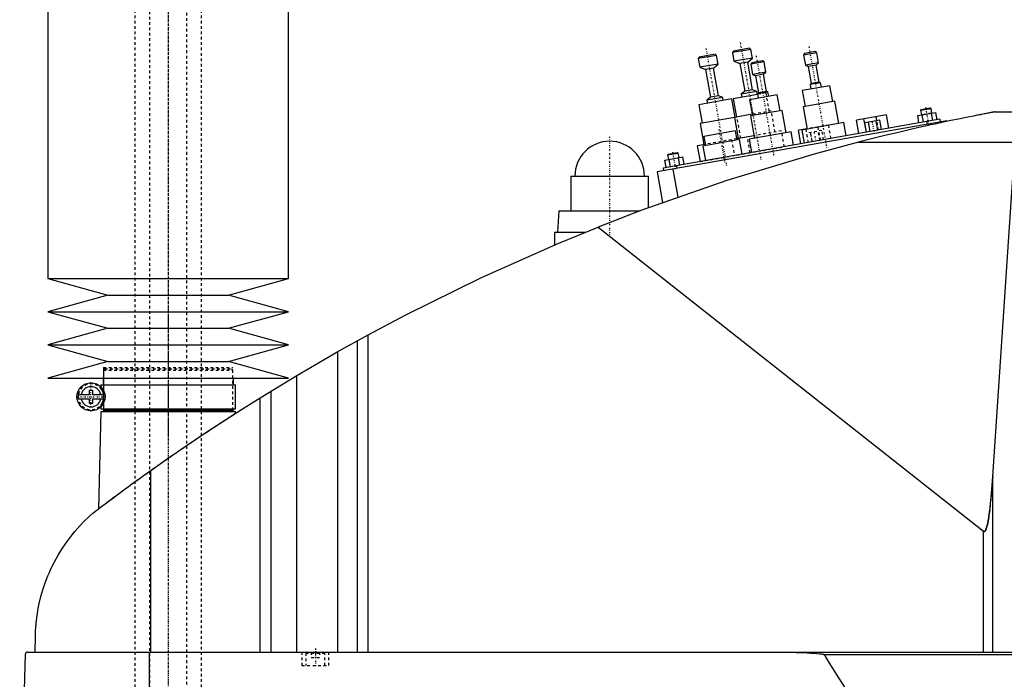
# Model space of a CAD drawing. Extents: x -706 to 186, y -136 to 719.
# Tile 2 of 5: x -706 to -337, y 106 to 353. Entities that reach past the tile are written whole.
import ezdxf

# ---------------------------------------------------------------- set-up
doc = ezdxf.new("R2010")
doc.units = 0
doc.linetypes.add('CENTER', pattern=[1.5, 0.45, -0.5, 0.05, -0.5])
doc.linetypes.add('DASHED', pattern=[2, 1, -1])
for name, color, linetype in [('AM_0', 7, 'CONTINUOUS'), ('AM_3', 7, 'DASHED'), ('AM_7', 7, 'CENTER')]:
    doc.layers.add(name, color=color, linetype=linetype)

msp = doc.modelspace()

# ---------------------------------------------------------------- linework, layer by layer
at = {"layer": 'AM_0', "color": 7, "linetype": 'CONTINUOUS'}
for p, q in [((-695, 435.75), (-695, 256.2)), ((-605, 256.2), (-605, 435.75)), ((-432.79, 342.27), (-438.69, 341.23)), ((-432.21, 341.87), (-432.79, 342.27)), ((-445.01, 339.61), (-451.9, 338.4)), ((-451.5, 338.97), (-451.9, 338.4)), ((-445.59, 340.02), (-451.5, 338.97)), ((-445.01, 339.61), (-445.59, 340.02)), ((-444.44, 336.36), (-445.01, 339.61)), ((-432.21, 341.87), (-439.1, 340.65)), ((-438.69, 341.23), (-439.1, 340.65)), ((-439.1, 340.65), (-438.53, 337.4)), ((-431.63, 338.62), (-438.53, 337.4)), ((-433.39, 337.09), (-431.63, 338.62)), ((-431.63, 338.62), (-432.21, 341.87)), ((-407.62, 340.62), (-412.54, 339.75)), ((-412.13, 340.33), (-412.54, 339.75)), ((-412.54, 339.75), (-411.86, 335.91)), ((-408.2, 341.03), (-412.13, 340.33)), ((-407.62, 340.62), (-408.2, 341.03)), ((-406.94, 336.78), (-407.62, 340.62)), ((-451.9, 338.4), (-451.33, 335.15)), ((-444.44, 336.36), (-451.33, 335.15)), ((-451.33, 335.15), (-449.15, 334.31)), ((-446.2, 334.83), (-444.44, 336.36)), ((-438.53, 337.4), (-436.35, 336.57)), ((-433.39, 337.09), (-436.35, 336.57)), ((-436.35, 336.57), (-434.53, 326.23)), ((-431.57, 326.75), (-433.39, 337.09)), ((-427.31, 337.15), (-432.24, 336.28)), ((-431.83, 336.86), (-432.24, 336.28)), ((-432.24, 336.28), (-431.56, 332.44)), ((-427.89, 337.55), (-431.83, 336.86)), ((-427.31, 337.15), (-427.89, 337.55)), ((-426.64, 333.31), (-427.31, 337.15)), ((-406.94, 336.78), (-411.86, 335.91)), ((-411.86, 335.91), (-410.77, 335.49)), ((-407.82, 336.01), (-410.77, 335.49)), ((-410.77, 335.49), (-409.65, 329.09)), ((-407.82, 336.01), (-406.94, 336.78)), ((-406.69, 329.61), (-407.82, 336.01)), ((-446.2, 334.83), (-449.15, 334.31)), ((-449.15, 334.31), (-447.33, 323.97)), ((-444.37, 324.49), (-446.2, 334.83)), ((-426.64, 333.31), (-431.56, 332.44)), ((-431.56, 332.44), (-430.47, 332.02)), ((-427.52, 332.54), (-430.47, 332.02)), ((-430.47, 332.02), (-429.34, 325.62)), ((-427.52, 332.54), (-426.64, 333.31)), ((-426.39, 326.14), (-427.52, 332.54)), ((-402.65, 328.29), (-412.99, 326.47)), ((-406.15, 329.4), (-410.09, 328.71)), ((-409.65, 329.09), (-410.09, 328.71)), ((-410.09, 328.71), (-409.79, 327.04)), ((-406.69, 329.61), (-409.65, 329.09)), ((-406.15, 329.4), (-406.69, 329.61)), ((-405.85, 327.73), (-406.15, 329.4)), ((-401.61, 322.39), (-402.65, 328.29)), ((-447.33, 323.97), (-448.65, 322.82)), ((-442.74, 323.87), (-448.65, 322.82)), ((-444.37, 324.49), (-447.33, 323.97)), ((-442.74, 323.87), (-444.37, 324.49)), ((-442.55, 322.78), (-442.74, 323.87)), ((-429.75, 325.04), (-438.86, 323.43)), ((-434.53, 326.23), (-435.85, 325.08)), ((-429.94, 326.12), (-435.85, 325.08)), ((-435.85, 325.08), (-435.66, 324)), ((-431.57, 326.75), (-434.53, 326.23)), ((-422.35, 324.82), (-432.69, 323)), ((-429.94, 326.12), (-431.57, 326.75)), ((-429.75, 325.04), (-429.94, 326.12)), ((-425.84, 325.93), (-429.78, 325.24)), ((-429.34, 325.62), (-429.78, 325.24)), ((-429.78, 325.24), (-429.49, 323.56)), ((-426.39, 326.14), (-429.34, 325.62)), ((-425.84, 325.93), (-426.39, 326.14)), ((-425.55, 324.26), (-425.84, 325.93)), ((-421.3, 318.91), (-422.35, 324.82)), ((-412.99, 326.47), (-411.95, 320.56)), ((-439.35, 323.35), (-451.66, 321.18)), ((-451.66, 321.18), (-450.44, 314.28)), ((-448.65, 322.82), (-448.46, 321.74)), ((-438.13, 316.45), (-439.35, 323.35)), ((-438.86, 323.43), (-437.64, 316.54)), ((-432.69, 323), (-431.65, 317.09)), ((-400.87, 322.52), (-412.69, 320.43)), ((-412.69, 320.43), (-411.21, 312.06)), ((-399.39, 314.15), (-400.87, 322.52)), ((-437.63, 316.54), (-451.18, 314.15)), ((-431.73, 317.58), (-438.38, 316.41)), ((-420.57, 319.04), (-432.38, 316.96)), ((-432.38, 316.96), (-430.91, 308.59)), ((-419.09, 310.67), (-420.57, 319.04)), ((-381.49, 317.4), (-392.71, 315.42)), ((-385.14, 315.14), (-385.42, 316.71)), ((-380.6, 312.38), (-381.49, 317.4)), ((-369.87, 317.12), (-363.05, 318.32)), ((-369.39, 314.36), (-369.87, 317.12)), ((-368.79, 319.08), (-364.85, 319.78)), ((-368.58, 319.37), (-368.79, 319.08)), ((-368.79, 319.08), (-368.48, 317.36)), ((-368.58, 319.37), (-365.14, 319.98)), ((-367.68, 314.66), (-368.17, 317.42)), ((-364.85, 319.78), (-365.14, 319.98)), ((-364.54, 318.06), (-364.85, 319.78)), ((-364.27, 315.26), (-364.75, 318.02)), ((-362.56, 315.56), (-363.05, 318.32)), ((-340.94, 318.5), (-213.33, 318.5)), ((-358.96, 315.18), (-467.29, 296.08)), ((-361.6, 315.73), (-465, 297.5)), ((-451.18, 314.15), (-449.79, 306.27)), ((-438.38, 316.41), (-436.99, 308.53)), ((-397.42, 314.49), (-413.18, 311.71)), ((-396.56, 309.57), (-397.42, 314.49)), ((-391.83, 310.4), (-392.71, 315.42)), ((-389.06, 310.89), (-389.95, 315.91)), ((-383.98, 315.34), (-389.67, 314.34)), ((-389.06, 310.89), (-389.67, 314.34)), ((-387.64, 311.14), (-388.24, 314.59)), ((-384.79, 311.64), (-385.4, 315.09)), ((-383.37, 311.89), (-383.98, 315.34)), ((-366.52, 314.86), (-366.35, 313.88)), ((-364.87, 314.14), (-364.78, 313.64)), ((-361.6, 315.73), (-361.42, 314.75)), ((-358.96, 315.18), (-358.91, 314.91)), ((-438, 311.4), (-449.82, 309.32)), ((-449.82, 309.32), (-449.21, 305.87)), ((-437.4, 307.95), (-438, 311.4)), ((-431.08, 309.57), (-437.49, 308.44)), ((-417.12, 311.02), (-432.88, 308.24)), ((-416.25, 306.1), (-417.12, 311.02)), ((-411.23, 312.16), (-414.38, 311.6)), ((-413.49, 306.58), (-414.38, 311.6)), ((-413.18, 311.71), (-412.31, 306.79)), ((-411.6, 311.99), (-411.61, 312.09)), ((-449.31, 306.36), (-452.25, 305.84)), ((-452.25, 305.84), (-451.21, 299.93)), ((-436.41, 308.13), (-450.2, 305.69)), ((-450.2, 305.69), (-449.24, 300.28)), ((-436.99, 308.53), (-437.48, 308.45)), ((-435.46, 302.71), (-436.41, 308.13)), ((-432.88, 308.24), (-432.01, 303.32)), ((-392.03, 307.16), (-333.43, 307.16)), ((-341.83, 182.23), (-333.43, 307.16)), ((-463.33, 302.41), (-459.39, 303.1)), ((-463.12, 302.7), (-463.33, 302.41)), ((-463.33, 302.41), (-463.02, 300.69)), ((-463.12, 302.7), (-459.68, 303.31)), ((-459.39, 303.1), (-459.68, 303.31)), ((-459.08, 301.38), (-459.39, 303.1)), ((-464.41, 300.44), (-457.59, 301.64)), ((-463.93, 297.69), (-464.41, 300.44)), ((-462.22, 297.99), (-462.71, 300.74)), ((-460.08, 298.37), (-459.9, 297.38)), ((-458.81, 298.59), (-459.3, 301.34)), ((-457.1, 298.89), (-457.59, 301.64)), ((-499.5, 294.5), (-499.5, 281.5)), ((-499.5, 294.5), (-470.5, 294.5)), ((-470.5, 282.67), (-470.5, 294.5)), ((-467.29, 296.08), (-465.26, 284.59)), ((-465, 297.5), (-464.83, 296.52)), ((-461.38, 297.12), (-459.53, 286.63)), ((-504, 281.5), (-504.5, 273.5)), ((-504, 281.5), (-473.65, 281.5)), ((-505.65, 273.5), (-505.65, 268.73)), ((-505.65, 273.5), (-494.16, 273.5)), ((-489.33, 275.44), (-345.22, 161.75)), ((-695, 256.2), (-672.5, 250)), ((-695, 256.2), (-605, 256.2)), ((-627.5, 250), (-605, 256.2)), ((-672.5, 250), (-695, 243.8)), ((-672.5, 250), (-627.5, 250)), ((-605, 243.8), (-627.5, 250)), ((-695, 243.8), (-672.5, 237.6)), ((-695, 243.8), (-605, 243.8)), ((-627.5, 237.6), (-605, 243.8)), ((-672.5, 237.6), (-695, 231.4)), ((-672.5, 237.6), (-627.5, 237.6)), ((-605, 231.4), (-627.5, 237.6)), ((-586.56, 228.89), (-575.22, 235.17)), ((-579.22, 116.6), (-579.22, 232.98)), ((-575.22, 116.6), (-575.22, 235.17)), ((-695, 231.4), (-672.5, 225.2)), ((-695, 231.4), (-605, 231.4)), ((-627.5, 225.2), (-605, 231.4)), ((-601.96, 219.97), (-586.56, 228.89)), ((-586.56, 116.6), (-586.56, 228.89)), ((-672.5, 225.2), (-695, 219)), ((-672.5, 225.2), (-627.5, 225.2)), ((-605, 219), (-627.5, 225.2)), ((-695, 219), (-605, 219)), ((-674.35, 219), (-674.35, 216.5)), ((-625.65, 216.5), (-625.65, 219)), ((-615.65, 211.64), (-601.96, 219.97)), ((-601.96, 116.6), (-601.96, 219.97)), ((-679.45, 212.9), (-679.45, 214.5)), ((-679.45, 214.5), (-678.25, 214.5)), ((-678.25, 214.5), (-678.25, 212.9)), ((-675.15, 216.5), (-675.15, 215.72)), ((-675.15, 216.5), (-624.85, 216.5)), ((-624.85, 207.5), (-624.85, 216.5)), ((-611.52, 116.6), (-611.52, 214.2)), ((-683.63, 212.9), (-679.45, 212.9)), ((-679.45, 211.1), (-683.63, 211.1)), ((-679.45, 209.5), (-679.45, 211.1)), ((-678.25, 212.9), (-674.07, 212.9)), ((-678.25, 211.1), (-678.25, 209.5)), ((-674.07, 211.1), (-678.25, 211.1)), ((-615.65, 116.6), (-615.65, 211.64)), ((-678.25, 209.5), (-679.45, 209.5)), ((-675.17, 206.5), (-676.04, 170.15)), ((-675.17, 206.5), (-624.83, 206.5)), ((-675.15, 208.28), (-675.15, 207.5)), ((-675.15, 207.5), (-624.85, 207.5)), ((-674.35, 207.5), (-674.35, 207)), ((-674.35, 207), (-625.65, 207)), ((-674.18, 207), (-674.18, 206.5)), ((-625.83, 206.5), (-625.83, 207)), ((-625.65, 207), (-625.65, 207.5)), ((-624.81, 205.86), (-624.83, 206.5)), ((-656.53, 116.6), (-656.53, 184.45)), ((-341.83, 116.6), (-341.83, 182.23)), ((-345.22, 116.6), (-345.22, 161.75)), ((-699.77, 116.6), (-699.63, 122.62)), ((-703.45, 115.63), (-705.5, 34.5)), ((-702.45, 116.6), (-132.05, 116.6)), ((-657.01, 34.5), (-657.01, 116.6)), ((-404.88, 115.63), (-188.61, 115.63))]:
    msp.add_line(p, q, dxfattribs=at)
for points in [[(-340.94, 318.5, 0), (-340.94, 318.5, 0), (-340.94, 318.5, 0), (-340.94, 318.5, 0), (-340.95, 318.5, 0), (-340.95, 318.5, 0), (-340.96, 318.49, 0), (-340.98, 318.49, 0), (-341, 318.49, 0), (-341.02, 318.48, 0), (-341.04, 318.48, 0), (-341.05, 318.48, 0), (-341.06, 318.48, 0), (-341.09, 318.47, 0), (-341.12, 318.47, 0), (-341.15, 318.46, 0), (-341.19, 318.45, 0), (-341.22, 318.45, 0), (-341.24, 318.44, 0), (-341.26, 318.44, 0), (-341.3, 318.43, 0), (-341.35, 318.42, 0), (-341.37, 318.42, 0), (-341.39, 318.41, 0), (-341.44, 318.41, 0), (-341.48, 318.4, 0), (-341.51, 318.39, 0), (-341.53, 318.39, 0), (-341.58, 318.38, 0), (-341.64, 318.37, 0), (-341.69, 318.36, 0), (-341.74, 318.35, 0), (-341.8, 318.34, 0), (-341.83, 318.33, 0), (-341.86, 318.33, 0), (-341.91, 318.32, 0), (-341.97, 318.31, 0), (-342.03, 318.29, 0), (-342.08, 318.28, 0), (-342.14, 318.27, 0), (-342.17, 318.27, 0), (-342.2, 318.26, 0), (-342.26, 318.25, 0), (-342.32, 318.24, 0), (-342.53, 318.2, 0), (-342.91, 318.13, 0), (-343.31, 318.05, 0), (-343.52, 318.01, 0), (-343.73, 317.97, 0), (-344.16, 317.89, 0), (-344.6, 317.8, 0), (-345.06, 317.71, 0), (-345.52, 317.63, 0), (-345.99, 317.53, 0), (-346.22, 317.49, 0), (-346.46, 317.44, 0), (-346.93, 317.35, 0), (-347.41, 317.26, 0), (-347.64, 317.21, 0), (-349.05, 316.93, 0), (-351.78, 316.39, 0), (-354.59, 315.81, 0), (-357.47, 315.21, 0), (-360.41, 314.59, 0), (-363.39, 313.95, 0), (-364.9, 313.62, 0), (-366.41, 313.28, 0), (-369.46, 312.6, 0), (-372.52, 311.91, 0), (-375.58, 311.19, 0), (-378.64, 310.47, 0), (-381.68, 309.74, 0), (-383.19, 309.37, 0), (-384.69, 309.01, 0), (-387.67, 308.27, 0), (-390.59, 307.53, 0), (-392.03, 307.16, 0)], [(-392.03, 307.16, 0), (-408.52, 302.74, 0), (-441.19, 292.86, 0), (-473.4, 281.59, 0), (-489.33, 275.44, 0)], [(-575.22, 235.17, 0), (-561.24, 242.59, 0), (-532.87, 256.58, 0), (-503.96, 269.45, 0), (-489.33, 275.44, 0)], [(-656.53, 184.45, 0), (-649.84, 189.16, 0), (-636.3, 198.36, 0), (-622.58, 207.29, 0), (-615.65, 211.64, 0)], [(-678.19, 168.52, 0), (-677.65, 168.93, 0), (-676.56, 169.75, 0), (-675.45, 170.59, 0), (-674.89, 171.01, 0), (-674.33, 171.44, 0), (-673.19, 172.3, 0), (-672.03, 173.16, 0), (-670.86, 174.04, 0), (-669.67, 174.92, 0), (-668.47, 175.81, 0), (-667.86, 176.26, 0), (-667.25, 176.7, 0), (-666.03, 177.6, 0), (-664.79, 178.51, 0), (-663.54, 179.42, 0), (-662.29, 180.33, 0), (-661.02, 181.24, 0), (-660.38, 181.7, 0), (-659.75, 182.16, 0), (-658.46, 183.08, 0), (-657.18, 184, 0), (-656.53, 184.45, 0)], [(-345.22, 161.75, 0), (-345.21, 161.75, 0), (-345.21, 161.75, 0), (-345.2, 161.74, 0), (-345.2, 161.74, 0), (-345.2, 161.74, 0), (-345.19, 161.73, 0), (-345.19, 161.73, 0), (-345.18, 161.73, 0), (-345.17, 161.72, 0), (-345.17, 161.72, 0), (-345.17, 161.72, 0), (-345.16, 161.71, 0), (-345.16, 161.71, 0), (-345.15, 161.71, 0), (-345.15, 161.71, 0), (-345.14, 161.7, 0), (-345.14, 161.7, 0), (-345.13, 161.7, 0), (-345.13, 161.7, 0), (-345.12, 161.69, 0), (-345.12, 161.69, 0), (-345.12, 161.69, 0), (-345.11, 161.69, 0), (-345.11, 161.69, 0), (-345.1, 161.68, 0), (-345.1, 161.68, 0), (-345.1, 161.68, 0), (-345.09, 161.68, 0), (-345.08, 161.68, 0), (-345.08, 161.68, 0), (-345.07, 161.68, 0), (-345.07, 161.67, 0), (-345.07, 161.67, 0), (-345.06, 161.67, 0), (-345.06, 161.67, 0), (-345.05, 161.67, 0), (-345.05, 161.67, 0), (-345.04, 161.67, 0), (-345.03, 161.67, 0), (-345.03, 161.67, 0), (-345.03, 161.67, 0), (-345.02, 161.67, 0), (-345.02, 161.67, 0), (-345.01, 161.67, 0), (-345.01, 161.67, 0), (-345, 161.67, 0), (-345, 161.67, 0), (-344.99, 161.67, 0), (-344.99, 161.67, 0), (-344.98, 161.67, 0), (-344.98, 161.67, 0), (-344.97, 161.67, 0), (-344.97, 161.67, 0), (-344.96, 161.67, 0), (-344.96, 161.67, 0), (-344.96, 161.67, 0), (-344.95, 161.67, 0), (-344.94, 161.67, 0), (-344.94, 161.67, 0), (-344.93, 161.67, 0), (-344.93, 161.68, 0), (-344.93, 161.68, 0), (-344.92, 161.68, 0), (-344.92, 161.68, 0), (-344.91, 161.68, 0), (-344.91, 161.68, 0), (-344.9, 161.68, 0), (-344.9, 161.68, 0), (-344.9, 161.69, 0), (-344.89, 161.69, 0), (-344.89, 161.69, 0), (-344.88, 161.69, 0), (-344.88, 161.69, 0), (-344.87, 161.7, 0), (-344.87, 161.7, 0), (-344.86, 161.7, 0), (-344.86, 161.7, 0), (-344.85, 161.7, 0), (-344.85, 161.71, 0), (-344.84, 161.71, 0), (-344.84, 161.71, 0), (-344.83, 161.72, 0), (-344.83, 161.72, 0), (-344.83, 161.72, 0), (-344.82, 161.72, 0), (-344.81, 161.73, 0), (-344.81, 161.73, 0), (-344.8, 161.74, 0), (-344.8, 161.74, 0), (-344.79, 161.74, 0), (-344.79, 161.74, 0), (-344.79, 161.75, 0), (-344.78, 161.75, 0), (-344.78, 161.76, 0), (-344.77, 161.76, 0), (-344.76, 161.77, 0), (-344.76, 161.77, 0), (-344.76, 161.77, 0), (-344.75, 161.78, 0), (-344.75, 161.78, 0), (-344.73, 161.8, 0), (-344.71, 161.82, 0), (-344.69, 161.84, 0), (-344.66, 161.88, 0), (-344.63, 161.92, 0), (-344.61, 161.94, 0), (-344.59, 161.97, 0), (-344.56, 162.02, 0), (-344.52, 162.08, 0), (-344.51, 162.11, 0), (-344.49, 162.14, 0), (-344.46, 162.2, 0), (-344.42, 162.27, 0), (-344.39, 162.34, 0), (-344.36, 162.42, 0), (-344.32, 162.5, 0), (-344.31, 162.54, 0), (-344.29, 162.59, 0), (-344.26, 162.67, 0), (-344.22, 162.77, 0), (-344.11, 163.13, 0), (-343.91, 163.86, 0), (-343.71, 164.73, 0), (-343.52, 165.75, 0), (-343.42, 166.32, 0), (-343.32, 166.92, 0), (-343.13, 168.22, 0), (-342.95, 169.66, 0), (-342.32, 175.77, 0), (-341.83, 182.23, 0)], [(-699.63, 122.62, 0), (-699.63, 122.9, 0), (-699.61, 123.44, 0), (-699.59, 123.97, 0), (-699.58, 124.22, 0), (-699.56, 124.47, 0), (-699.53, 124.96, 0), (-699.5, 125.44, 0), (-699.47, 125.91, 0), (-699.43, 126.37, 0), (-699.39, 126.83, 0), (-699.37, 127.05, 0), (-699.35, 127.27, 0), (-699.31, 127.72, 0), (-699.26, 128.15, 0), (-699.07, 129.67, 0), (-698.88, 130.94, 0), (-698.67, 132.21, 0), (-698.16, 134.76, 0), (-697.54, 137.32, 0), (-696.8, 139.89, 0), (-695.93, 142.48, 0), (-694.93, 145.07, 0), (-694.38, 146.37, 0), (-693.8, 147.67, 0), (-692.52, 150.27, 0), (-691.09, 152.85, 0), (-689.52, 155.41, 0), (-687.8, 157.92, 0), (-685.93, 160.4, 0), (-684.94, 161.61, 0), (-683.91, 162.81, 0), (-681.74, 165.15, 0), (-679.41, 167.42, 0), (-678.19, 168.52, 0)], [(-702.45, 116.6, 0), (-702.48, 116.6, 0), (-702.54, 116.6, 0), (-702.61, 116.59, 0), (-702.64, 116.58, 0), (-702.67, 116.57, 0), (-702.74, 116.56, 0), (-702.8, 116.54, 0), (-702.86, 116.51, 0), (-702.93, 116.48, 0), (-702.99, 116.44, 0), (-703.02, 116.42, 0), (-703.05, 116.4, 0), (-703.1, 116.36, 0), (-703.16, 116.3, 0), (-703.21, 116.24, 0), (-703.27, 116.18, 0), (-703.3, 116.13, 0), (-703.3, 116.12, 0), (-703.31, 116.11, 0), (-703.32, 116.1, 0), (-703.32, 116.09, 0), (-703.33, 116.08, 0), (-703.34, 116.06, 0), (-703.34, 116.05, 0), (-703.35, 116.04, 0), (-703.35, 116.03, 0), (-703.36, 116.01, 0), (-703.37, 116, 0), (-703.37, 115.99, 0), (-703.38, 115.97, 0), (-703.39, 115.95, 0), (-703.39, 115.93, 0), (-703.4, 115.91, 0), (-703.41, 115.89, 0), (-703.41, 115.88, 0), (-703.41, 115.87, 0), (-703.42, 115.84, 0), (-703.43, 115.82, 0), (-703.43, 115.79, 0), (-703.43, 115.78, 0), (-703.43, 115.77, 0), (-703.44, 115.77, 0), (-703.44, 115.77, 0), (-703.44, 115.76, 0), (-703.44, 115.76, 0), (-703.44, 115.75, 0), (-703.44, 115.75, 0), (-703.44, 115.74, 0), (-703.44, 115.74, 0), (-703.44, 115.74, 0), (-703.44, 115.73, 0), (-703.44, 115.73, 0), (-703.44, 115.72, 0), (-703.44, 115.72, 0), (-703.44, 115.72, 0), (-703.44, 115.71, 0), (-703.44, 115.71, 0), (-703.44, 115.71, 0), (-703.44, 115.7, 0), (-703.45, 115.7, 0), (-703.45, 115.69, 0), (-703.45, 115.69, 0), (-703.45, 115.68, 0), (-703.45, 115.68, 0), (-703.45, 115.67, 0), (-703.45, 115.67, 0), (-703.45, 115.67, 0), (-703.45, 115.66, 0), (-703.45, 115.65, 0), (-703.45, 115.65, 0), (-703.45, 115.64, 0), (-703.45, 115.64, 0), (-703.45, 115.64, 0), (-703.45, 115.63, 0), (-703.45, 115.63, 0), (-703.45, 115.63, 0)], [(-425.92, 116.6, 0), (-422.51, 116.59, 0), (-415.33, 116.45, 0), (-411.14, 116.3, 0), (-409.97, 116.24, 0), (-408.82, 116.17, 0), (-408.26, 116.13, 0), (-407.7, 116.09, 0), (-406.58, 115.98, 0), (-405.89, 115.9, 0), (-405.7, 115.87, 0), (-405.5, 115.83, 0), (-405.41, 115.82, 0), (-405.31, 115.8, 0), (-405.21, 115.77, 0), (-405.18, 115.76, 0), (-405.15, 115.76, 0), (-405.13, 115.75, 0), (-405.12, 115.75, 0), (-405.09, 115.74, 0), (-405.06, 115.73, 0), (-405.03, 115.72, 0), (-405, 115.71, 0), (-404.97, 115.69, 0), (-404.95, 115.69, 0), (-404.95, 115.68, 0), (-404.94, 115.68, 0), (-404.94, 115.68, 0), (-404.94, 115.68, 0), (-404.94, 115.68, 0), (-404.93, 115.67, 0), (-404.93, 115.67, 0), (-404.92, 115.67, 0), (-404.92, 115.66, 0), (-404.91, 115.66, 0), (-404.91, 115.66, 0), (-404.91, 115.66, 0), (-404.9, 115.66, 0), (-404.9, 115.65, 0), (-404.9, 115.65, 0), (-404.89, 115.65, 0), (-404.89, 115.64, 0), (-404.89, 115.64, 0), (-404.89, 115.64, 0), (-404.88, 115.63, 0), (-404.88, 115.63, 0), (-404.88, 115.63, 0), (-404.88, 115.63, 0), (-404.88, 115.63, 0), (-404.88, 115.63, 0), (-404.88, 115.63, 0), (-404.88, 115.63, 0), (-404.88, 115.63, 0)], [(-404.88, 115.63, 0), (-403.09, 112.7, 0), (-399.5, 106.96, 0), (-395.91, 101.39, 0), (-394.12, 98.66, 0), (-392.33, 95.98, 0), (-388.74, 90.72, 0), (-385.15, 85.63, 0), (-381.57, 80.7, 0), (-377.98, 75.92, 0), (-374.39, 71.31, 0), (-372.6, 69.07, 0), (-370.81, 66.86, 0), (-367.22, 62.57, 0), (-363.63, 58.44, 0), (-360.05, 54.47, 0), (-356.46, 50.66, 0), (-352.87, 47.01, 0), (-351.08, 45.24, 0), (-349.28, 43.52, 0), (-345.69, 40.19, 0), (-342.11, 37.02, 0), (-340.31, 35.5, 0)]]:
    msp.add_polyline3d(points, dxfattribs=at)
msp.add_circle((-678.85, 212), 5.25, dxfattribs=at)
for centre, radius, start, end in [((-485, 294.5), 13, 0, 180), ((-678.85, 212), 3.75, 13.8865, 166.1135), ((-678.85, 212), 4.87, 169.3459, 190.6541), ((-678.85, 212), 3.75, 193.8865, 346.1135), ((-678.85, 212), 4.87, 349.3459, 10.6541)]:
    msp.add_arc(centre, radius, start, end, dxfattribs=at)
at = {"layer": 'AM_3', "color": 6, "linetype": 'DASHED'}
for p, q in [((-657, 680), (-657, -97.5)), ((-643, -97.5), (-643, 680)), ((-662.5, 664.5), (-662.5, -56.5)), ((-637.5, -56.5), (-637.5, 664.5)), ((-426.55, 325.6), (-429.75, 325.04)), ((-425.33, 318.71), (-426.55, 325.6)), ((-437.39, 316.58), (-437.63, 316.54)), ((-436, 308.71), (-437.39, 316.58)), ((-424.59, 318.84), (-431.73, 317.58)), ((-423.2, 310.96), (-424.59, 318.84)), ((-364.75, 318.02), (-368.48, 317.36)), ((-403.15, 313.58), (-411.23, 312.16)), ((-406.2, 307.87), (-407.08, 312.89)), ((-402.27, 308.56), (-403.15, 313.58)), ((-388.35, 314.57), (-387.74, 311.12)), ((-384.69, 311.66), (-385.3, 315.11)), ((-384.53, 311.69), (-385.14, 315.14)), ((-433.54, 309.14), (-436.99, 308.53)), ((-432.5, 303.23), (-433.54, 309.14)), ((-420.74, 311.4), (-431.08, 309.57)), ((-419.7, 305.49), (-420.74, 311.4)), ((-410.73, 307.07), (-411.6, 311.99)), ((-405.65, 311.52), (-411.33, 310.52)), ((-410.72, 307.07), (-411.33, 310.52)), ((-410.02, 310.75), (-409.41, 307.3)), ((-409.3, 307.32), (-409.91, 310.77)), ((-406.46, 307.82), (-407.07, 311.27)), ((-406.35, 307.84), (-406.96, 311.29)), ((-405.04, 308.07), (-405.65, 311.52)), ((-451.21, 299.93), (-419.7, 305.49)), ((-437.48, 308.45), (-449.31, 306.36)), ((-437.49, 308.44), (-439.45, 308.1)), ((-439.45, 308.1), (-438.41, 302.19)), ((-674.18, 223), (-674.18, 207)), ((-674.18, 223), (-625.83, 223)), ((-673.67, 222.5), (-674.18, 222)), ((-674.18, 222), (-674.18, 207)), ((-674.18, 222), (-625.83, 222)), ((-673.67, 222.5), (-626.33, 222.5)), ((-625.83, 222), (-626.33, 222.5)), ((-625.83, 207), (-625.83, 223)), ((-625.83, 207), (-625.83, 222)), ((-675.15, 215.72), (-675.15, 215.06)), ((-674.16, 209.65), (-674.16, 214.35)), ((-675.15, 208.94), (-675.15, 208.28)), ((-600, 116.6), (-600, 111.6)), ((-598.1, 116.6), (-598.5, 116.2)), ((-598.5, 116.2), (-598.5, 111.6)), ((-598.5, 116.2), (-591.5, 116.2)), ((-596.5, 116.6), (-596.5, 114.6)), ((-596.5, 114.6), (-593.5, 114.6)), ((-595, 116.6), (-595, 114.6)), ((-593.5, 116.6), (-593.5, 114.6)), ((-591.5, 116.2), (-591.9, 116.6)), ((-591.5, 111.6), (-591.5, 116.2)), ((-590, 111.6), (-590, 116.6)), ((-600, 111.6), (-590, 111.6))]:
    msp.add_line(p, q, dxfattribs=at)
for points in [[(-674.16, 213, 0), (-674.16, 213.03, 0), (-674.18, 213.09, 0), (-674.19, 213.14, 0), (-674.19, 213.17, 0), (-674.2, 213.2, 0), (-674.21, 213.25, 0), (-674.23, 213.29, 0), (-674.24, 213.34, 0), (-674.25, 213.39, 0), (-674.27, 213.43, 0), (-674.28, 213.45, 0), (-674.28, 213.47, 0), (-674.3, 213.52, 0), (-674.31, 213.56, 0), (-674.32, 213.6, 0), (-674.34, 213.64, 0), (-674.35, 213.67, 0), (-674.36, 213.69, 0), (-674.37, 213.71, 0), (-674.38, 213.75, 0), (-674.39, 213.78, 0), (-674.4, 213.8, 0), (-674.41, 213.82, 0), (-674.42, 213.85, 0), (-674.43, 213.88, 0), (-674.44, 213.9, 0), (-674.45, 213.92, 0), (-674.46, 213.95, 0), (-674.48, 213.98, 0), (-674.52, 214.08, 0), (-674.61, 214.24, 0), (-674.68, 214.38, 0), (-674.76, 214.51, 0), (-674.83, 214.62, 0), (-674.86, 214.67, 0), (-674.89, 214.71, 0), (-674.95, 214.79, 0), (-675, 214.86, 0), (-675.04, 214.92, 0), (-675.08, 214.97, 0), (-675.11, 215, 0), (-675.12, 215.02, 0), (-675.13, 215.03, 0), (-675.14, 215.05, 0), (-675.15, 215.06, 0), (-675.15, 215.06, 0)], [(-675.15, 208.94, 0), (-675.15, 208.94, 0), (-675.14, 208.95, 0), (-675.13, 208.97, 0), (-675.12, 208.98, 0), (-675.11, 209, 0), (-675.08, 209.03, 0), (-675.04, 209.08, 0), (-675, 209.14, 0), (-674.95, 209.21, 0), (-674.89, 209.29, 0), (-674.86, 209.33, 0), (-674.83, 209.38, 0), (-674.76, 209.49, 0), (-674.68, 209.62, 0), (-674.61, 209.76, 0), (-674.52, 209.92, 0), (-674.48, 210.02, 0), (-674.46, 210.05, 0), (-674.45, 210.08, 0), (-674.44, 210.1, 0), (-674.43, 210.12, 0), (-674.42, 210.15, 0), (-674.41, 210.18, 0), (-674.4, 210.2, 0), (-674.39, 210.22, 0), (-674.38, 210.25, 0), (-674.37, 210.29, 0), (-674.36, 210.31, 0), (-674.35, 210.33, 0), (-674.34, 210.36, 0), (-674.32, 210.4, 0), (-674.31, 210.44, 0), (-674.3, 210.48, 0), (-674.28, 210.53, 0), (-674.28, 210.55, 0), (-674.27, 210.57, 0), (-674.25, 210.61, 0), (-674.24, 210.66, 0), (-674.23, 210.71, 0), (-674.21, 210.75, 0), (-674.2, 210.8, 0), (-674.19, 210.83, 0), (-674.19, 210.86, 0), (-674.18, 210.91, 0), (-674.16, 210.97, 0), (-674.16, 211, 0)], [(-676.04, 170.15, 0), (-676.04, 170.15, 0), (-676.01, 170.17, 0), (-675.96, 170.21, 0), (-675.93, 170.23, 0), (-675.89, 170.26, 0), (-675.78, 170.34, 0), (-675.66, 170.44, 0), (-675.5, 170.55, 0), (-675.32, 170.69, 0), (-675.12, 170.84, 0), (-675.01, 170.93, 0), (-674.89, 171.02, 0), (-674.64, 171.21, 0), (-674.36, 171.41, 0), (-674.06, 171.64, 0), (-673.74, 171.88, 0), (-673.4, 172.14, 0), (-673.22, 172.27, 0), (-673.04, 172.41, 0), (-672.66, 172.7, 0), (-672.26, 172.99, 0), (-672.05, 173.15, 0), (-671.84, 173.3, 0), (-671.41, 173.63, 0), (-670.97, 173.96, 0), (-670.74, 174.12, 0), (-670.51, 174.3, 0), (-670.04, 174.64, 0), (-669.57, 175, 0), (-669.08, 175.35, 0), (-668.59, 175.72, 0), (-668.08, 176.09, 0), (-667.82, 176.28, 0), (-667.56, 176.48, 0), (-667.02, 176.87, 0), (-666.47, 177.28, 0), (-665.91, 177.69, 0), (-665.34, 178.11, 0), (-664.75, 178.54, 0), (-664.45, 178.76, 0), (-664.15, 178.97, 0), (-663.54, 179.42, 0), (-662.93, 179.86, 0), (-662.3, 180.32, 0), (-661.67, 180.78, 0), (-661.02, 181.24, 0), (-660.7, 181.47, 0), (-660.37, 181.71, 0), (-659.72, 182.18, 0), (-659.06, 182.65, 0), (-658.39, 183.13, 0), (-657.73, 183.6, 0), (-657.05, 184.08, 0), (-656.72, 184.32, 0), (-656.38, 184.56, 0), (-655.7, 185.04, 0), (-655.03, 185.52, 0), (-654.35, 186, 0), (-653.67, 186.47, 0), (-653, 186.95, 0), (-652.66, 187.18, 0), (-652.33, 187.42, 0), (-651.66, 187.89, 0), (-651, 188.35, 0), (-650.67, 188.58, 0), (-650.34, 188.81, 0), (-649.68, 189.26, 0), (-649.03, 189.72, 0), (-648.69, 189.95, 0), (-648.36, 190.18, 0), (-647.69, 190.65, 0), (-647.02, 191.11, 0), (-646.34, 191.58, 0), (-645.66, 192.04, 0), (-644.98, 192.51, 0), (-644.64, 192.74, 0), (-644.3, 192.98, 0), (-643.61, 193.44, 0), (-642.93, 193.9, 0), (-642.26, 194.36, 0), (-641.58, 194.82, 0), (-640.91, 195.27, 0), (-640.58, 195.5, 0), (-640.25, 195.72, 0), (-639.59, 196.16, 0), (-638.94, 196.6, 0), (-638.29, 197.03, 0), (-637.66, 197.46, 0), (-637.03, 197.88, 0), (-636.72, 198.09, 0), (-636.41, 198.29, 0), (-635.8, 198.69, 0), (-635.21, 199.09, 0), (-634.62, 199.48, 0), (-634.05, 199.85, 0), (-633.5, 200.22, 0), (-633.22, 200.4, 0), (-632.95, 200.58, 0), (-632.43, 200.92, 0), (-631.91, 201.26, 0), (-631.42, 201.58, 0), (-630.93, 201.9, 0), (-630.46, 202.21, 0), (-630.22, 202.37, 0), (-629.99, 202.52, 0), (-629.53, 202.81, 0), (-629.09, 203.1, 0), (-628.88, 203.24, 0), (-628.67, 203.38, 0), (-628.26, 203.64, 0), (-627.87, 203.89, 0), (-627.68, 204.02, 0), (-627.5, 204.13, 0), (-627.15, 204.36, 0), (-626.82, 204.57, 0), (-626.52, 204.77, 0), (-626.23, 204.95, 0), (-625.98, 205.12, 0), (-625.86, 205.19, 0), (-625.74, 205.27, 0), (-625.53, 205.4, 0), (-625.35, 205.52, 0), (-625.2, 205.62, 0), (-625.07, 205.7, 0), (-624.97, 205.76, 0), (-624.92, 205.79, 0), (-624.89, 205.81, 0), (-624.84, 205.85, 0), (-624.81, 205.86, 0), (-624.81, 205.86, 0)], [(-341.83, 182.23, 0), (-342.32, 175.77, 0), (-342.95, 169.66, 0), (-343.13, 168.22, 0), (-343.32, 166.92, 0), (-343.42, 166.32, 0), (-343.52, 165.75, 0), (-343.71, 164.73, 0), (-343.91, 163.86, 0), (-344.11, 163.13, 0), (-344.22, 162.77, 0), (-344.26, 162.67, 0), (-344.29, 162.59, 0), (-344.31, 162.54, 0), (-344.32, 162.5, 0), (-344.36, 162.42, 0), (-344.39, 162.34, 0), (-344.42, 162.27, 0), (-344.46, 162.2, 0), (-344.49, 162.14, 0), (-344.51, 162.11, 0), (-344.52, 162.08, 0), (-344.56, 162.02, 0), (-344.59, 161.97, 0), (-344.61, 161.94, 0), (-344.63, 161.92, 0), (-344.66, 161.88, 0), (-344.69, 161.84, 0), (-344.71, 161.82, 0), (-344.73, 161.8, 0), (-344.76, 161.77, 0), (-344.78, 161.75, 0), (-344.79, 161.75, 0), (-344.79, 161.74, 0), (-344.79, 161.74, 0), (-344.8, 161.74, 0), (-344.8, 161.74, 0), (-344.81, 161.73, 0), (-344.81, 161.73, 0), (-344.82, 161.72, 0), (-344.83, 161.72, 0), (-344.83, 161.72, 0), (-344.83, 161.72, 0), (-344.84, 161.71, 0), (-344.84, 161.71, 0), (-344.85, 161.71, 0), (-344.85, 161.7, 0), (-344.86, 161.7, 0), (-344.86, 161.7, 0), (-344.87, 161.7, 0), (-344.87, 161.7, 0), (-344.88, 161.69, 0), (-344.88, 161.69, 0), (-344.89, 161.69, 0), (-344.89, 161.69, 0), (-344.9, 161.69, 0), (-344.9, 161.68, 0), (-344.9, 161.68, 0), (-344.91, 161.68, 0), (-344.91, 161.68, 0), (-344.92, 161.68, 0), (-344.92, 161.68, 0), (-344.93, 161.68, 0), (-344.93, 161.68, 0), (-344.93, 161.67, 0), (-344.94, 161.67, 0), (-344.94, 161.67, 0), (-344.95, 161.67, 0), (-344.96, 161.67, 0), (-344.96, 161.67, 0), (-344.96, 161.67, 0), (-344.97, 161.67, 0), (-344.97, 161.67, 0), (-344.98, 161.67, 0), (-344.98, 161.67, 0), (-344.99, 161.67, 0), (-344.99, 161.67, 0), (-345, 161.67, 0), (-345, 161.67, 0), (-345.01, 161.67, 0), (-345.01, 161.67, 0), (-345.02, 161.67, 0), (-345.02, 161.67, 0), (-345.03, 161.67, 0), (-345.03, 161.67, 0), (-345.03, 161.67, 0), (-345.04, 161.67, 0), (-345.05, 161.67, 0), (-345.05, 161.67, 0), (-345.06, 161.67, 0), (-345.06, 161.67, 0), (-345.07, 161.67, 0), (-345.07, 161.67, 0), (-345.07, 161.68, 0), (-345.08, 161.68, 0), (-345.08, 161.68, 0), (-345.09, 161.68, 0), (-345.1, 161.68, 0), (-345.1, 161.68, 0), (-345.1, 161.68, 0), (-345.11, 161.69, 0), (-345.11, 161.69, 0), (-345.12, 161.69, 0), (-345.12, 161.69, 0), (-345.12, 161.69, 0), (-345.13, 161.7, 0), (-345.13, 161.7, 0), (-345.14, 161.7, 0), (-345.14, 161.7, 0), (-345.15, 161.71, 0), (-345.15, 161.71, 0), (-345.16, 161.71, 0), (-345.16, 161.71, 0), (-345.17, 161.72, 0), (-345.17, 161.72, 0), (-345.17, 161.72, 0), (-345.18, 161.73, 0), (-345.19, 161.73, 0), (-345.19, 161.73, 0), (-345.2, 161.74, 0), (-345.2, 161.74, 0), (-345.2, 161.74, 0), (-345.21, 161.75, 0), (-345.21, 161.75, 0), (-345.22, 161.75, 0)]]:
    msp.add_polyline3d(points, dxfattribs=at)
msp.add_arc((-678.85, 212), 4.8, 12.0755, 347.9245, dxfattribs=at)
at = {"layer": 'AM_7', "color": 4, "linetype": 'CENTER'}
for p, q in [((-650, 718.88), (-650, -136.38)), ((-650, 447.19), (-650, 195.56)), ((-436.21, 344.4), (-428.41, 300.19)), ((-410.56, 342.91), (-403.89, 305.08)), ((-449.01, 342.14), (-441.22, 297.94)), ((-430.26, 339.44), (-423.58, 301.6)), ((-366.96, 320.27), (-365.81, 313.72)), ((-386.18, 311.22), (-386.85, 315.01)), ((-485, 309.2), (-485, 271.8)), ((-444.2, 311.99), (-442.04, 299.74)), ((-407.85, 307.4), (-408.52, 311.19)), ((-461.51, 303.59), (-460.35, 297.04)), ((-498.65, 294.5), (-471.35, 294.5)), ((-650, 247.5), (-650, -82.5)), ((-678.85, 206.49), (-678.85, 217.51)), ((-684.36, 212), (-673.34, 212)), ((-595, 117.9), (-595, 111.3))]:
    msp.add_line(p, q, dxfattribs=at)

doc.saveas('drawing.dxf')
